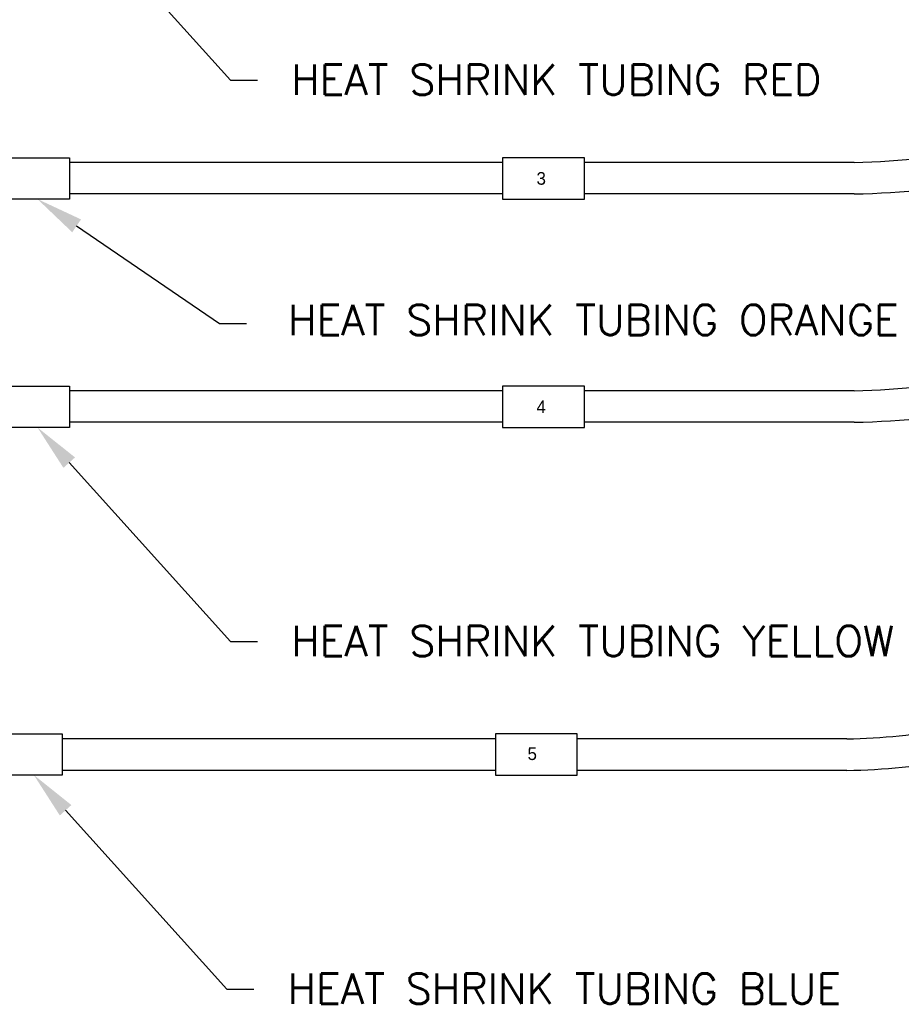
# Model space of a CAD drawing. Header units: millimetres. Extents: x -12 to 851, y -12 to 547.
# Tile 9 of 15: x 228 to 316, y 217 to 316. Entities that reach past the tile are written whole.
import ezdxf
from ezdxf import colors
from ezdxf.entities.mleader import LeaderData, LeaderLine
from ezdxf.math import Vec2, Vec3

# ---------------------------------------------------------------- set-up
doc = ezdxf.new("R2010")
doc.units = ezdxf.units.MM
doc.layers.add('AM_5', color=3, linetype='Continuous', lineweight=15)
doc.styles.add('ROMANS', font='romans.shx')

msp = doc.modelspace()

# ---------------------------------------------------------------- linework, layer by layer
for p, q in [((275.911, 301.2307), (232.5316, 301.2307)), ((311.108, 301.2307), (284.1018, 301.2307)), ((275.911, 298.0681), (232.5316, 298.0681)), ((311.108, 298.0681), (284.1018, 298.0681)), ((275.911, 278.3556), (232.5316, 278.3556)), ((311.108, 278.3556), (284.1018, 278.3556)), ((275.911, 275.193), (232.5316, 275.193)), ((311.108, 275.193), (284.1018, 275.193)), ((275.1888, 243.4738), (231.8094, 243.4738)), ((310.3858, 243.4738), (283.3796, 243.4738)), ((275.1888, 240.3211), (231.8094, 240.3211)), ((310.3858, 240.3211), (283.3796, 240.3211))]:
    msp.add_line(p, q)
for points in [[(311.108, 301.2307), (311.108, 301.2307, 0.080668), (338.5327, 306.3636, -0.0740643), (357.7441, 310.2389, 0.1134212), (379.007, 316.3038), (379.007, 316.3038)], [(311.108, 298.0681), (311.108, 298.0681, 0.0809038), (339.608, 303.3894, -0.0740643), (357.9059, 307.0804, 0.1165117), (381.0213, 313.8067), (397.7774, 313.6701)], [(311.108, 278.3556), (311.108, 278.3556, 0.080668), (338.5327, 283.4885, -0.0740643), (357.7441, 287.3638, 0.118472), (388.4178, 297.5364, -0.0672286), (388.5399, 297.5912), (397.943, 300.3722)], [(311.108, 275.193), (311.108, 275.193, 0.0809038), (339.608, 280.5143, -0.0740643), (357.9059, 284.2053, 0.1325432), (389.4185, 295.2112, -0.0767875), (389.5562, 295.2771), (397.943, 297.8073)], [(310.3858, 243.4738), (310.3858, 243.4738, 0.0830733), (330.9239, 247.3291, 0.126205), (341.1454, 254.3666, -0.1401816), (357.1914, 264.7764, 0.2023422), (369.3798, 274.9645, -0.1514213), (385.7583, 291.1631), (397.943, 293.7337)], [(310.3858, 240.3211), (310.3858, 240.3211, 0.0838225), (332.0139, 244.3602, 0.126205), (343.5299, 252.2889, -0.1401816), (358.1168, 261.7522, 0.2023422), (372.1919, 273.5174, -0.1666489), (387.4419, 288.0944, -0.0501927), (387.5366, 288.1271), (397.943, 290.5854)]]:
    msp.add_lwpolyline(points, format="xyb")
for points in [[(226.1422, 301.6951), (232.5316, 301.6951), (232.5316, 297.5566), (226.1422, 297.5566)], [(284.1018, 301.6951), (275.911, 301.6951), (275.911, 297.5566), (284.1018, 297.5566)], [(226.1422, 278.82), (232.5316, 278.82), (232.5316, 274.6815), (226.1422, 274.6815)], [(284.1018, 278.82), (275.911, 278.82), (275.911, 274.6815), (284.1018, 274.6815)], [(226.1422, 243.9985), (231.8094, 243.9985), (231.8094, 239.8601), (226.1422, 239.8601)], [(283.3796, 243.9985), (275.1888, 243.9985), (275.1888, 239.8601), (283.3796, 239.8601)]]:
    msp.add_lwpolyline(points, close=True)

# ---------------------------------------------------------------- texts
at = {"char_height": 3.036123, "width": 70.438045, "attachment_point": 1, "style": 'ROMANS'}
for s, insert in [('HEAT SHRINK TUBING RED', (254.7354, 311.0329)), ('HEAT SHRINK TUBING ORANGE', (254.4213, 286.9741)), ('HEAT SHRINK TUBING YELLOW', (254.7354, 254.8019)), ('HEAT SHRINK TUBING BLUE', (254.3743, 219.9804))]:
    msp.add_mtext(s, dxfattribs=dict(at, insert=insert))
at = {"char_height": 1.2651, "attachment_point": 1}
for s, insert in [('3', (279.3046, 300.2598)), ('4', (279.3046, 277.3848)), ('5', (278.4001, 242.6252))]:
    msp.add_mtext_dynamic_manual_height_columns(s, width=0.161867, gutter_width=1, heights=[0], dxfattribs=dict(at, insert=insert))

# ---------------------------------------------------------------- leaders
at = {"layer": 'AM_5'}
ml = msp.add_multileader_mtext('Standard', dxfattribs=at)
ml.set_content('', color=256)
ml.set_leader_properties()
ml.build(insert=Vec2(0, 0))
ml.multileader.update_dxf_attribs({"text_right_attachment_type": 6, "dogleg_length": 0.36, "arrow_head_size": 4.75})
ctx = ml.context
ctx.base_point, ctx.char_height, ctx.arrow_head_size, ctx.landing_gap_size, ctx.plane_origin = Vec3(251.3548, 309.4646), 0.18, 4.75, 0.09, Vec3(229.3369, 335.051)
ctx.right_attachment = 6
notes = []
notes.append((ctx, [(0, (1, 1, 0), (248.6629, 309.4646), (1, 0), 2.6919, [(0, [(229.3369, 330.9125)], 0, [])])]))
ctx.mtext.insert, ctx.mtext.flow_direction = Vec3(251.4448, 309.5546), 5
ml = msp.add_multileader_mtext('Standard', dxfattribs=at)
ml.set_content('', color=256)
ml.set_leader_properties()
ml.build(insert=Vec2(0, 0))
ml.multileader.update_dxf_attribs({"text_right_attachment_type": 6, "dogleg_length": 0.36, "arrow_head_size": 4.75})
ctx = ml.context
ctx.base_point, ctx.char_height, ctx.arrow_head_size, ctx.landing_gap_size, ctx.plane_origin = Vec3(250.2573, 285.0965), 0.18, 4.75, 0.09, Vec3(229.3369, 301.6951)
ctx.right_attachment = 6
notes.append((ctx, [(0, (1, 1, 0), (247.5654, 285.0965), (1, 0), 2.6919, [(0, [(229.3369, 297.5566)], 0, [])])]))
ctx.mtext.insert, ctx.mtext.flow_direction = Vec3(250.3473, 285.1865), 5
ml = msp.add_multileader_mtext('Standard', dxfattribs=at)
ml.set_content('', color=256)
ml.set_leader_properties()
ml.build(insert=Vec2(0, 0))
ml.multileader.update_dxf_attribs({"text_right_attachment_type": 6, "dogleg_length": 0.36, "arrow_head_size": 4.75})
ctx = ml.context
ctx.base_point, ctx.char_height, ctx.arrow_head_size, ctx.landing_gap_size, ctx.plane_origin = Vec3(251.3548, 253.2336), 0.18, 4.75, 0.09, Vec3(229.3369, 278.82)
ctx.right_attachment = 6
notes.append((ctx, [(0, (1, 1, 0), (248.6629, 253.2336), (1, 0), 2.6919, [(0, [(229.3369, 274.6815)], 0, [])])]))
ctx.mtext.insert, ctx.mtext.flow_direction = Vec3(251.4448, 253.3236), 5
ml = msp.add_multileader_mtext('Standard', dxfattribs=at)
ml.set_content('', color=256)
ml.set_leader_properties()
ml.build(insert=Vec2(0, 0))
ml.multileader.update_dxf_attribs({"text_right_attachment_type": 6, "dogleg_length": 0.36, "arrow_head_size": 4.75})
ctx = ml.context
ctx.base_point, ctx.char_height, ctx.arrow_head_size, ctx.landing_gap_size, ctx.plane_origin = Vec3(250.9937, 218.4121), 0.18, 4.75, 0.09, Vec3(228.9758, 243.9985)
ctx.right_attachment = 6
notes.append((ctx, [(0, (1, 1, 0), (248.3018, 218.4121), (1, 0), 2.6919, [(0, [(228.9758, 239.8601)], 0, [])])]))
ctx.mtext.insert, ctx.mtext.flow_direction = Vec3(251.0837, 218.5021), 5
for ctx, leaders in notes:
    for number, flags, end, landing, length, lines in leaders:
        leader = LeaderData()
        leader.index, (leader.has_last_leader_line, leader.has_dogleg_vector, leader.attachment_direction) = number, flags
        leader.last_leader_point, leader.dogleg_vector, leader.dogleg_length = Vec3(end), Vec3(landing), length
        for number, points, colour, breaks in lines:
            line = LeaderLine()
            line.index, line.vertices, line.color, line.breaks = number, Vec3.list(points), colors.encode_raw_color(colour), breaks
            leader.lines.append(line)
        ctx.leaders.append(leader)

doc.saveas('drawing.dxf')
